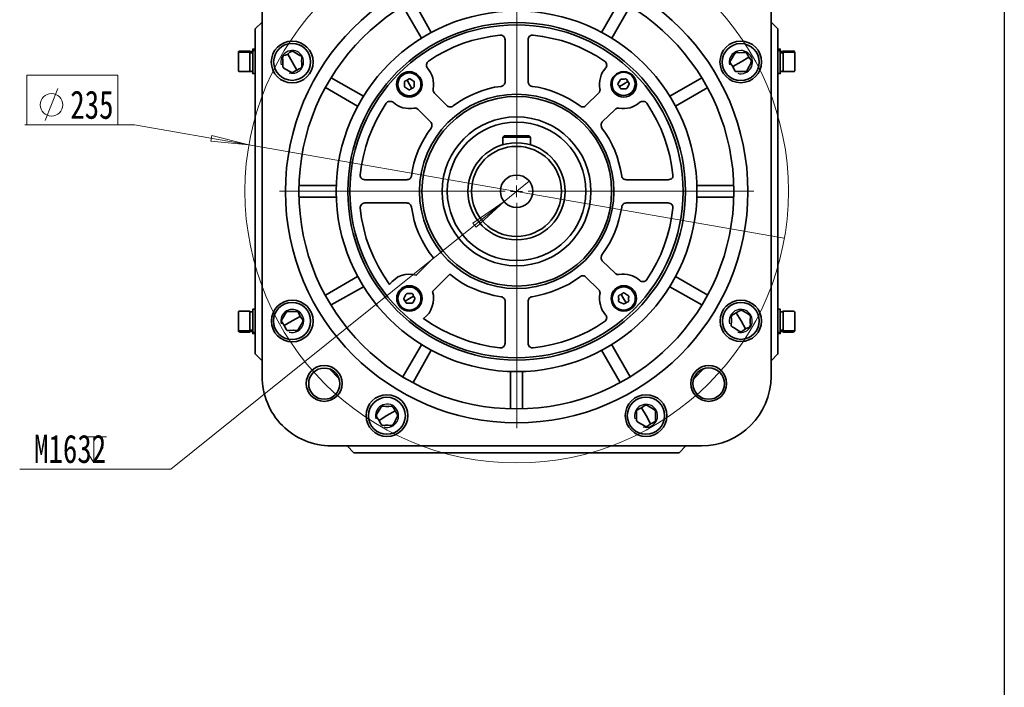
# Model space of a CAD drawing. Header units: millimetres. Extents: x 0 to 16.2, y 0 to 11.1.
# Tile 4 of 5: x 12 to 16.2, y 5.6 to 8.4. Entities that reach past the tile are written whole.
import ezdxf

# ---------------------------------------------------------------- set-up
doc = ezdxf.new("R2010")
doc.units = ezdxf.units.MM
doc.styles.add('PDF HYSWLongFangSong', font='hyswlongfangsong.ttf')

msp = doc.modelspace()

# ---------------------------------------------------------------- linework, layer by layer
msp.add_line((16.1911, 11.1447), (16.1911, 0.0279))
at = {"color": 7, "lineweight": 35}
msp.add_lwpolyline([(14.9028, 6.6139, 0.412239), (15.1986, 6.9097), (15.1986, 8.4847, 0.410849), (14.9028, 8.7792), (13.3278, 8.7792, 0.414793), (13.0333, 8.4847), (13.0333, 6.9097, 0.416164), (13.3278, 6.6139)], format="xyb", close=True, dxfattribs=at)
at = {"color": 7, "lineweight": 18}
for points in [[(14.1162, 7.7471), (14.1162, 8.7067)], [(12.1097, 7.9986), (12.1639, 8.1347)], [(15.2542, 7.4986), (12.9764, 7.8958), (12.4903, 7.9806), (12.0236, 7.9806)], [(14.1694, 7.7403), (14.0625, 7.6542), (12.6444, 6.5153), (12.0014, 6.5153)], [(14.0903, 7.6972), (14.1153, 7.6972), (14.1153, 7.7222)], [(14.0671, 7.6979), (13.1074, 7.6979)], [(14.1403, 7.6972), (14.1153, 7.6972), (14.1153, 7.6722)], [(14.1654, 7.6979), (15.1251, 7.6979)], [(14.1162, 7.6486), (14.1162, 6.689)], [(12.2625, 6.6528), (12.3708, 6.6528)], [(12.3167, 6.6528), (12.3167, 6.5431), (12.275, 6.6083)], [(12.3569, 6.6083), (12.3167, 6.5431)]]:
    msp.add_lwpolyline(points, dxfattribs=at)
at = {"color": 7, "lineweight": 35}
for points in [[(13.7528, 8.3736), (13.675, 8.5111)], [(14.5569, 8.5111), (14.4778, 8.3736)], [(13.6319, 8.4861), (13.7111, 8.35)], [(14.5208, 8.35), (14.5986, 8.4861)], [(13.0028, 8.3889), (13.0028, 8.3889)], [(13.0333, 6.9764), (13.0028, 7.0056), (13.0028, 8.3889)], [(15.2278, 7.0056), (15.1986, 6.9764), (15.2278, 7.0056), (15.2278, 8.3889), (15.1986, 8.4181)], [(13.0028, 8.3028), (12.9931, 8.3028), (12.9931, 8.3014), (12.9931, 8.2972)], [(13.0028, 8.2972), (12.9931, 8.2972), (12.9931, 8.2958), (12.9931, 8.2917), (12.9931, 8.2833), (12.9931, 8.2736), (12.9931, 8.2611), (12.9931, 8.2472), (12.9931, 8.2347), (12.9931, 8.2222), (12.9931, 8.2111), (12.9931, 8.2042), (12.9931, 8.2), (12.9931, 8.1986), (13.0028, 8.1986)], [(15.2375, 8.2972), (15.2375, 8.3), (15.2375, 8.3028), (15.2278, 8.3028)], [(15.2278, 8.1986), (15.2375, 8.1986), (15.2375, 8.2014), (15.2375, 8.2069), (15.2375, 8.2167), (15.2375, 8.2278), (15.2375, 8.2403), (15.2375, 8.2542), (15.2375, 8.2667), (15.2375, 8.2792), (15.2375, 8.2875), (15.2375, 8.2944), (15.2375, 8.2972), (15.2278, 8.2972)], [(12.9806, 8.2903), (12.9375, 8.2903), (12.9361, 8.2903), (12.9347, 8.2903), (12.9347, 8.2889), (12.9333, 8.2889), (12.9319, 8.2875), (12.9319, 8.2861), (12.9319, 8.2847), (12.9319, 8.2833)], [(12.9931, 8.2931), (12.9806, 8.2931)], [(12.9931, 8.2875), (12.9806, 8.2875)], [(13.1806, 8.2139), (13.1611, 8.2486), (13.1417, 8.2819)], [(15.0361, 8.2292), (15.0708, 8.2486), (15.1042, 8.2681)], [(15.25, 8.2931), (15.2375, 8.2931)], [(15.25, 8.2875), (15.2375, 8.2875)], [(15.3, 8.2833), (15.3, 8.2847), (15.2986, 8.2861), (15.2986, 8.2875), (15.2972, 8.2889), (15.2958, 8.2903), (15.2944, 8.2903), (15.2931, 8.2903), (15.25, 8.2903)], [(15.1111, 8.2361), (15.1125, 8.2486)], [(12.9931, 8.2097), (12.9889, 8.2097), (12.9847, 8.2083), (12.9806, 8.2083), (12.9819, 8.2083), (12.9931, 8.2083), (12.9889, 8.2097)], [(13.4639, 8.1028), (13.3264, 8.1806)], [(13.6694, 8.1347), (13.6597, 8.1528), (13.65, 8.1708)], [(14.9042, 8.1806), (14.7681, 8.1028)], [(15.25, 8.2097), (15.2458, 8.2097), (15.2417, 8.2083), (15.2375, 8.2083), (15.2389, 8.2083), (15.25, 8.2083), (15.2458, 8.2097)], [(13.3028, 8.1389), (13.4389, 8.0597)], [(14.5542, 8.1444), (14.5708, 8.1542), (14.5889, 8.1653)], [(14.7917, 8.0597), (14.9292, 8.1389)], [(14.0569, 7.8958), (14.0569, 7.9278)], [(14.175, 7.8958), (14.175, 7.9278)], [(13.3486, 7.7222), (13.1903, 7.7222)], [(15.0403, 7.7222), (14.8833, 7.7222)], [(13.1903, 7.6722), (13.3486, 7.6722)], [(14.8833, 7.6722), (15.0403, 7.6722)], [(13.4389, 7.3347), (13.3028, 7.2556)], [(14.9292, 7.2556), (14.7917, 7.3347)], [(13.3264, 7.2139), (13.4639, 7.2917)], [(14.7681, 7.2917), (14.9042, 7.2139)], [(13.6778, 7.2514), (13.6597, 7.2417), (13.6417, 7.2306)], [(14.5611, 7.2583), (14.5708, 7.2417), (14.5819, 7.2236)], [(12.9806, 7.1847), (12.9847, 7.1847), (12.9861, 7.1847)], [(13.0028, 7.1958), (12.9931, 7.1958), (12.9931, 7.1944), (12.9931, 7.1931), (12.9931, 7.1861), (12.9931, 7.1778), (12.9931, 7.1667), (12.9931, 7.1542), (12.9931, 7.1403), (12.9931, 7.1278), (12.9931, 7.1153), (12.9931, 7.1069), (12.9931, 7.1), (12.9931, 7.0972)], [(13.1944, 7.1653), (13.1611, 7.1458), (13.1264, 7.1264)], [(15.05, 7.1806), (15.0708, 7.1458), (15.0903, 7.1125)], [(15.2375, 7.0972), (15.2375, 7.0986), (15.2375, 7.1028), (15.2375, 7.1111), (15.2375, 7.1208), (15.2375, 7.1333), (15.2375, 7.1472), (15.2375, 7.1597), (15.2375, 7.1722), (15.2375, 7.1819), (15.2375, 7.1903), (15.2375, 7.1944), (15.2375, 7.1958), (15.2278, 7.1958)], [(15.2375, 7.1847), (15.2417, 7.1847), (15.2458, 7.1847), (15.25, 7.1847), (15.2486, 7.1847), (15.2375, 7.1847), (15.2417, 7.1847), (15.2431, 7.1847)], [(15.3, 7.1097), (15.3, 7.1125), (15.3, 7.1181), (15.3, 7.125), (15.3, 7.1361), (15.3, 7.1472), (15.3, 7.1583), (15.3, 7.1681), (15.3, 7.175), (15.3, 7.1806), (15.3, 7.1819), (15.3, 7.1833), (15.2986, 7.1833), (15.2986, 7.1847), (15.2972, 7.1861), (15.2958, 7.1875), (15.2944, 7.1875), (15.2931, 7.1875), (15.25, 7.1875), (15.25, 7.1847), (15.25, 7.1792), (15.25, 7.1708), (15.25, 7.1597), (15.25, 7.1472), (15.25, 7.1347), (15.25, 7.1236), (15.25, 7.1139), (15.25, 7.1069), (15.25, 7.1042)], [(12.9319, 7.1097), (12.9319, 7.1069), (12.9319, 7.1056), (12.9319, 7.1042), (12.9319, 7.1028), (12.9319, 7.1014), (12.9333, 7.1014), (12.9347, 7.1), (12.9361, 7.1), (12.9375, 7.0986), (12.9806, 7.0986), (12.9806, 7.1), (12.9806, 7.1028), (12.9806, 7.1042)], [(12.9806, 7.1069), (12.9931, 7.1069)], [(12.9806, 7.1014), (12.9931, 7.1014)], [(13.0028, 7.0972), (12.9931, 7.0972), (12.9931, 7.0944), (12.9931, 7.0917), (13.0028, 7.0917)], [(15.2278, 7.0917), (15.2375, 7.0917), (15.2375, 7.0931), (15.2375, 7.0972), (15.2278, 7.0972)], [(15.2375, 7.1069), (15.25, 7.1069)], [(15.2375, 7.1014), (15.25, 7.1014)], [(13.7111, 7.0444), (13.6319, 6.9083)], [(14.5986, 6.9083), (14.5208, 7.0444)], [(13.675, 6.8833), (13.7528, 7.0208)], [(14.4778, 7.0208), (14.5569, 6.8833)], [(15.2278, 7.0056), (15.2278, 7.0056)], [(13.3181, 6.9431), (13.3611, 6.9)], [(14.0903, 6.9292), (14.0903, 6.7722)], [(14.1403, 6.7722), (14.1403, 6.9292)], [(14.8694, 6.9), (14.9125, 6.9431)], [(13.5986, 6.7625), (13.5639, 6.7431), (13.5306, 6.7222)], [(14.6472, 6.7764), (14.6667, 6.7431), (14.6861, 6.7083)], [(14.8069, 6.5847), (13.4236, 6.5847), (13.3944, 6.6139)], [(14.8069, 6.5847), (14.8069, 6.5847)]]:
    msp.add_lwpolyline(points, dxfattribs=at)
for points in [[(13.0333, 8.4181), (13.0028, 8.3889)], [(14.0444, 8.3625), (14.0486, 8.3625), (14.0528, 8.3625), (14.0569, 8.3597), (14.0597, 8.3583), (14.0625, 8.3542), (14.0653, 8.3514), (14.0653, 8.3472), (14.0667, 8.3431), (14.0667, 8.1639), (14.0667, 8.1611), (14.0653, 8.1583), (14.0639, 8.1542), (14.0611, 8.1514), (14.0583, 8.1486), (14.0556, 8.1472), (14.0528, 8.1458), (14.05, 8.1444), (14.0222, 8.1403), (13.9944, 8.1333), (13.9681, 8.125), (13.9417, 8.1153), (13.9167, 8.1042), (13.8917, 8.0917), (13.8681, 8.0764), (13.8458, 8.0611), (13.8431, 8.0583), (13.8389, 8.0569), (13.8361, 8.0569), (13.8319, 8.0569), (13.8292, 8.0569), (13.825, 8.0583), (13.8222, 8.0597), (13.8194, 8.0625), (13.7667, 8.1153), (13.7653, 8.1181), (13.7639, 8.1194), (13.7625, 8.1222), (13.7611, 8.1236), (13.7611, 8.1264), (13.7611, 8.1292), (13.7611, 8.1306), (13.7611, 8.1333), (13.7625, 8.1458), (13.7625, 8.1569), (13.7611, 8.1694), (13.7597, 8.1806), (13.7556, 8.1917), (13.75, 8.2028), (13.7444, 8.2125), (13.7361, 8.2222), (13.7347, 8.225), (13.7319, 8.2292), (13.7319, 8.2333), (13.7319, 8.2375), (13.7333, 8.2417), (13.7347, 8.2458), (13.7375, 8.2486), (13.7403, 8.2514), (13.775, 8.2736), (13.8111, 8.2931), (13.8472, 8.3111), (13.8861, 8.3264), (13.925, 8.3389), (13.9639, 8.3486), (14.0042, 8.3569)], [(14.1653, 8.3431), (14.1653, 8.3472), (14.1667, 8.3514), (14.1681, 8.3542), (14.1708, 8.3583), (14.175, 8.3597), (14.1778, 8.3625), (14.1819, 8.3625), (14.1861, 8.3625), (14.2264, 8.3569), (14.2667, 8.3486), (14.3069, 8.3389), (14.3458, 8.3264), (14.3833, 8.3111), (14.4208, 8.2931), (14.4556, 8.2736), (14.4903, 8.2514), (14.4944, 8.2486), (14.4958, 8.2458), (14.4986, 8.2417), (14.4986, 8.2375), (14.5, 8.2333), (14.4986, 8.2292), (14.4972, 8.225), (14.4944, 8.2222), (14.4875, 8.2125), (14.4806, 8.2028), (14.475, 8.1917), (14.4722, 8.1806), (14.4694, 8.1694), (14.4681, 8.1569), (14.4681, 8.1458), (14.4694, 8.1333), (14.4708, 8.1306), (14.4708, 8.1292), (14.4694, 8.1264), (14.4694, 8.1236), (14.4681, 8.1222), (14.4681, 8.1194), (14.4667, 8.1181), (14.4639, 8.1153), (14.4111, 8.0625), (14.4083, 8.0597), (14.4056, 8.0583), (14.4028, 8.0569), (14.3986, 8.0569), (14.3958, 8.0569), (14.3917, 8.0569), (14.3889, 8.0583), (14.3861, 8.0611), (14.3625, 8.0764), (14.3389, 8.0917), (14.3139, 8.1042), (14.2889, 8.1153), (14.2625, 8.125), (14.2361, 8.1333), (14.2083, 8.1403), (14.1819, 8.1444), (14.1778, 8.1458), (14.175, 8.1472), (14.1722, 8.1486), (14.1694, 8.1514), (14.1681, 8.1542), (14.1667, 8.1583), (14.1653, 8.1611), (14.1653, 8.1639)], [(12.9806, 8.2069), (12.9806, 8.2097), (12.9806, 8.2153), (12.9806, 8.2236), (12.9806, 8.2347), (12.9806, 8.2472), (12.9806, 8.2597), (12.9806, 8.2708), (12.9806, 8.2806), (12.9806, 8.2875), (12.9806, 8.2903), (12.9806, 8.2944), (12.9375, 8.2944), (12.9361, 8.2944), (12.9347, 8.2944), (12.9333, 8.2931), (12.9319, 8.2917), (12.9319, 8.2903), (12.9319, 8.2889), (12.9319, 8.2847), (12.9319, 8.2833), (12.9319, 8.2819), (12.9319, 8.2764), (12.9319, 8.2681), (12.9319, 8.2583), (12.9319, 8.2472), (12.9319, 8.2361), (12.9319, 8.2264), (12.9319, 8.2194), (12.9319, 8.2139), (12.9319, 8.2125), (12.9319, 8.2111), (12.9319, 8.2097), (12.9333, 8.2083), (12.9347, 8.2069), (12.9361, 8.2069), (12.9375, 8.2069)], [(13.1806, 8.2139), (13.1903, 8.2194), (13.1972, 8.2222), (13.2, 8.225), (13.2014, 8.2278), (13.2014, 8.2319), (13.2014, 8.2403), (13.2, 8.2542), (13.2014, 8.2625), (13.2014, 8.2681), (13.2, 8.2708), (13.1986, 8.2736), (13.1931, 8.2764), (13.1681, 8.2917), (13.1639, 8.2931), (13.1611, 8.2944), (13.1583, 8.2931), (13.1514, 8.2903), (13.1417, 8.2819), (13.1319, 8.2778), (13.125, 8.275), (13.1222, 8.2722), (13.1208, 8.2694), (13.1194, 8.2653), (13.1208, 8.2556), (13.1208, 8.2431), (13.1208, 8.2347), (13.1208, 8.2292), (13.1208, 8.2264), (13.1236, 8.2236), (13.1292, 8.2194), (13.1542, 8.2056), (13.1569, 8.2042), (13.1611, 8.2028), (13.1639, 8.2028), (13.1694, 8.2069)], [(15.0361, 8.2292), (15.0403, 8.2194), (15.0444, 8.2125), (15.0458, 8.2097), (15.0486, 8.2083), (15.0528, 8.2069), (15.0625, 8.2083), (15.075, 8.2083), (15.0833, 8.2083), (15.0889, 8.2083), (15.0931, 8.2083), (15.0958, 8.2111), (15.0986, 8.2167), (15.1125, 8.2417), (15.1153, 8.2444), (15.1153, 8.2486), (15.1153, 8.2514), (15.1125, 8.2569), (15.1042, 8.2681), (15.1, 8.2778), (15.0958, 8.2847), (15.0944, 8.2875), (15.0917, 8.2889), (15.0875, 8.2889), (15.0778, 8.2889), (15.0653, 8.2875), (15.0569, 8.2889), (15.0514, 8.2889), (15.0472, 8.2875), (15.0458, 8.2861), (15.0417, 8.2806), (15.0278, 8.2556), (15.025, 8.2514), (15.025, 8.2486), (15.025, 8.2458), (15.0278, 8.2403)], [(15.3, 8.2125), (15.3, 8.2139), (15.3, 8.2194), (15.3, 8.2264), (15.3, 8.2361), (15.3, 8.2472), (15.3, 8.2583), (15.3, 8.2681), (15.3, 8.2764), (15.3, 8.2819), (15.3, 8.2833), (15.3, 8.2847), (15.3, 8.2889), (15.3, 8.2903), (15.2986, 8.2917), (15.2972, 8.2931), (15.2972, 8.2944), (15.2958, 8.2944), (15.2944, 8.2944), (15.2931, 8.2944), (15.25, 8.2944), (15.25, 8.2931), (15.25, 8.2903), (15.25, 8.2889), (15.25, 8.2847), (15.25, 8.2764), (15.25, 8.2653), (15.25, 8.2542), (15.25, 8.2417), (15.25, 8.2292), (15.25, 8.2194), (15.25, 8.2111), (15.25, 8.2069), (15.2931, 8.2069), (15.2944, 8.2069), (15.2958, 8.2069), (15.2972, 8.2069), (15.2972, 8.2083), (15.2986, 8.2097), (15.3, 8.2111)], [(13.6694, 8.1347), (13.675, 8.1375), (13.6778, 8.1389), (13.6792, 8.1403), (13.6806, 8.1417), (13.6806, 8.1444), (13.6806, 8.1486), (13.6806, 8.1556), (13.6806, 8.1597), (13.6806, 8.1625), (13.6806, 8.1653), (13.6792, 8.1653), (13.6764, 8.1681), (13.6639, 8.175), (13.6611, 8.1764), (13.6597, 8.1764), (13.6583, 8.1764), (13.6556, 8.175), (13.65, 8.1708), (13.6444, 8.1681), (13.6403, 8.1667), (13.6403, 8.1653), (13.6389, 8.1639), (13.6389, 8.1625), (13.6389, 8.1569), (13.6389, 8.15), (13.6389, 8.1458), (13.6389, 8.1431), (13.6389, 8.1417), (13.6403, 8.1403), (13.6431, 8.1389), (13.6556, 8.1306), (13.6583, 8.1292), (13.6597, 8.1292), (13.6611, 8.1292), (13.6639, 8.1319)], [(14.5542, 8.1444), (14.5556, 8.1389), (14.5583, 8.1361), (14.5583, 8.1347), (14.5597, 8.1333), (14.5625, 8.1333), (14.5667, 8.1333), (14.5736, 8.1333), (14.5778, 8.1333), (14.5806, 8.1333), (14.5833, 8.1347), (14.5847, 8.1347), (14.5861, 8.1375), (14.5931, 8.1514), (14.5944, 8.1528), (14.5944, 8.1542), (14.5944, 8.1556), (14.5931, 8.1597), (14.5889, 8.1653), (14.5861, 8.1694), (14.5847, 8.1736), (14.5833, 8.175), (14.5819, 8.175), (14.5806, 8.1764), (14.575, 8.175), (14.5681, 8.175), (14.5639, 8.175), (14.5611, 8.175), (14.5597, 8.175), (14.5583, 8.1736), (14.5569, 8.1708), (14.5486, 8.1583), (14.5486, 8.1569), (14.5472, 8.1542), (14.5472, 8.1528), (14.55, 8.15)], [(13.4694, 7.7458), (13.4653, 7.7472), (13.4611, 7.7486), (13.4583, 7.75), (13.4556, 7.7528), (13.4528, 7.7556), (13.4514, 7.7597), (13.45, 7.7639), (13.45, 7.7681), (13.4556, 7.8083), (13.4639, 7.8486), (13.4736, 7.8889), (13.4875, 7.9278), (13.5028, 7.9653), (13.5194, 8.0014), (13.5389, 8.0375), (13.5611, 8.0722), (13.5639, 8.075), (13.5667, 8.0778), (13.5708, 8.0806), (13.575, 8.0806), (13.5792, 8.0806), (13.5833, 8.0806), (13.5875, 8.0778), (13.5903, 8.0764), (13.6, 8.0681), (13.6097, 8.0625), (13.6208, 8.0569), (13.6319, 8.0528), (13.6444, 8.0514), (13.6556, 8.05), (13.6681, 8.05), (13.6792, 8.0514), (13.6819, 8.0514), (13.6847, 8.0514), (13.6861, 8.0514), (13.6889, 8.0514), (13.6917, 8.05), (13.6931, 8.0486), (13.6958, 8.0472), (13.6972, 8.0458), (13.75, 7.9931), (13.7528, 7.9903), (13.7542, 7.9875), (13.7556, 7.9833), (13.7556, 7.9806), (13.7556, 7.9764), (13.7556, 7.9736), (13.7542, 7.9708), (13.7528, 7.9667), (13.7361, 7.9444), (13.7222, 7.9208), (13.7083, 7.8958), (13.6972, 7.8708), (13.6875, 7.8444), (13.6792, 7.8181), (13.6722, 7.7903), (13.6681, 7.7625), (13.6667, 7.7597), (13.6653, 7.7569), (13.6639, 7.7542), (13.6611, 7.7514), (13.6583, 7.7486), (13.6556, 7.7472), (13.6514, 7.7472), (13.6486, 7.7458)], [(14.7806, 7.7681), (14.7806, 7.7639), (14.7806, 7.7597), (14.7792, 7.7556), (14.7764, 7.7528), (14.7736, 7.75), (14.7694, 7.7486), (14.7653, 7.7472), (14.7611, 7.7458), (14.5833, 7.7458), (14.5792, 7.7472), (14.5764, 7.7472), (14.5722, 7.7486), (14.5694, 7.7514), (14.5681, 7.7542), (14.5653, 7.7569), (14.5639, 7.7597), (14.5639, 7.7625), (14.5583, 7.7903), (14.5514, 7.8181), (14.5431, 7.8444), (14.5333, 7.8708), (14.5222, 7.8958), (14.5097, 7.9208), (14.4944, 7.9444), (14.4792, 7.9667), (14.4778, 7.9708), (14.4764, 7.9736), (14.475, 7.9764), (14.475, 7.9806), (14.475, 7.9833), (14.4764, 7.9875), (14.4792, 7.9903), (14.4806, 7.9931), (14.5347, 8.0458), (14.5361, 8.0472), (14.5375, 8.0486), (14.5403, 8.05), (14.5417, 8.0514), (14.5444, 8.0514), (14.5472, 8.0514), (14.55, 8.0514), (14.5514, 8.0514), (14.5639, 8.05), (14.575, 8.05), (14.5875, 8.0514), (14.5986, 8.0528), (14.6097, 8.0569), (14.6208, 8.0625), (14.6306, 8.0681), (14.6403, 8.0764), (14.6431, 8.0778), (14.6472, 8.0806), (14.6514, 8.0806), (14.6556, 8.0806), (14.6597, 8.0806), (14.6639, 8.0778), (14.6667, 8.075), (14.6694, 8.0722), (14.6917, 8.0375), (14.7111, 8.0014), (14.7292, 7.9653), (14.7444, 7.9278), (14.7569, 7.8889), (14.7681, 7.8486), (14.775, 7.8083)], [(14.0569, 7.9278), (14.0625, 7.9333), (14.0639, 7.9333), (14.0694, 7.9333), (14.0778, 7.9333), (14.0889, 7.9333), (14.1014, 7.9333), (14.1153, 7.9333), (14.1292, 7.9333), (14.1417, 7.9333), (14.1528, 7.9333), (14.1611, 7.9333), (14.1667, 7.9333), (14.1681, 7.9333), (14.175, 7.9278), (14.1722, 7.9278), (14.1667, 7.9278), (14.1569, 7.9278), (14.1444, 7.9278), (14.1306, 7.9278), (14.1153, 7.9278), (14.1, 7.9278), (14.0861, 7.9278), (14.0736, 7.9278), (14.0639, 7.9278), (14.0583, 7.9278)], [(13.45, 7.6264), (13.45, 7.6306), (13.4514, 7.6347), (13.4528, 7.6375), (13.4556, 7.6417), (13.4583, 7.6444), (13.4611, 7.6458), (13.4653, 7.6472), (13.4694, 7.6486), (13.6486, 7.6486), (13.6514, 7.6472), (13.6556, 7.6472), (13.6583, 7.6458), (13.6611, 7.6431), (13.6639, 7.6403), (13.6653, 7.6375), (13.6667, 7.6347), (13.6681, 7.6306), (13.6736, 7.6014), (13.6806, 7.5722), (13.6889, 7.5444), (13.7, 7.5167), (13.7139, 7.4889), (13.7278, 7.4625), (13.7444, 7.4375), (13.7625, 7.4139), (13.6889, 7.3403), (13.6736, 7.3431), (13.6569, 7.3444), (13.6417, 7.3431), (13.6264, 7.3389), (13.6111, 7.3333), (13.5986, 7.3236), (13.5861, 7.3139), (13.575, 7.3014), (13.5514, 7.3375), (13.5278, 7.3764), (13.5083, 7.4153), (13.4917, 7.4556), (13.4764, 7.4972), (13.4653, 7.5389), (13.4556, 7.5819)], [(14.7611, 7.6486), (14.7653, 7.6472), (14.7694, 7.6458), (14.7736, 7.6444), (14.7764, 7.6417), (14.7792, 7.6375), (14.7806, 7.6347), (14.7806, 7.6306), (14.7806, 7.6264), (14.775, 7.5861), (14.7681, 7.5458), (14.7569, 7.5056), (14.7444, 7.4667), (14.7292, 7.4292), (14.7111, 7.3917), (14.6917, 7.3569), (14.6694, 7.3222), (14.6667, 7.3181), (14.6639, 7.3167), (14.6597, 7.3139), (14.6556, 7.3139), (14.6514, 7.3139), (14.6472, 7.3139), (14.6431, 7.3153), (14.6403, 7.3181), (14.6306, 7.3264), (14.6208, 7.3319), (14.6097, 7.3375), (14.5986, 7.3403), (14.5875, 7.3431), (14.575, 7.3444), (14.5639, 7.3444), (14.5514, 7.3431), (14.55, 7.3431), (14.5472, 7.3431), (14.5444, 7.3431), (14.5417, 7.3431), (14.5403, 7.3444), (14.5375, 7.3458), (14.5361, 7.3472), (14.5347, 7.3486), (14.4806, 7.4014), (14.4792, 7.4042), (14.4764, 7.4069), (14.475, 7.4111), (14.475, 7.4139), (14.475, 7.4181), (14.4764, 7.4208), (14.4778, 7.4236), (14.4792, 7.4278), (14.4944, 7.45), (14.5097, 7.4736), (14.5222, 7.4986), (14.5333, 7.5236), (14.5431, 7.55), (14.5514, 7.5764), (14.5583, 7.6042), (14.5639, 7.6306), (14.5639, 7.6347), (14.5653, 7.6375), (14.5681, 7.6403), (14.5694, 7.6431), (14.5722, 7.6458), (14.5764, 7.6472), (14.5792, 7.6472), (14.5833, 7.6486)], [(14.0667, 7.0514), (14.0653, 7.0472), (14.0653, 7.0431), (14.0625, 7.0403), (14.0597, 7.0361), (14.0569, 7.0347), (14.0528, 7.0319), (14.0486, 7.0319), (14.0444, 7.0319), (14.0014, 7.0375), (13.9583, 7.0472), (13.9153, 7.0583), (13.8736, 7.0736), (13.8333, 7.0903), (13.7944, 7.1097), (13.7556, 7.1319), (13.7194, 7.1569), (13.7319, 7.1681), (13.7431, 7.1792), (13.7514, 7.1931), (13.7569, 7.2083), (13.7611, 7.2236), (13.7625, 7.2389), (13.7625, 7.2556), (13.7583, 7.2708), (13.8319, 7.3444), (13.8556, 7.3264), (13.8806, 7.3097), (13.9069, 7.2944), (13.9347, 7.2819), (13.9625, 7.2708), (13.9903, 7.2625), (14.0194, 7.2542), (14.05, 7.2486), (14.0528, 7.2486), (14.0556, 7.2472), (14.0583, 7.2444), (14.0611, 7.2431), (14.0639, 7.2403), (14.0653, 7.2361), (14.0667, 7.2333), (14.0667, 7.2292)], [(14.1861, 7.0319), (14.1819, 7.0319), (14.1778, 7.0319), (14.175, 7.0347), (14.1708, 7.0361), (14.1681, 7.0403), (14.1667, 7.0431), (14.1653, 7.0472), (14.1653, 7.0514), (14.1653, 7.2292), (14.1653, 7.2333), (14.1667, 7.2361), (14.1681, 7.2403), (14.1694, 7.2431), (14.1722, 7.2444), (14.175, 7.2472), (14.1778, 7.2486), (14.1819, 7.2486), (14.2083, 7.2542), (14.2361, 7.2611), (14.2625, 7.2694), (14.2889, 7.2792), (14.3139, 7.2903), (14.3389, 7.3028), (14.3625, 7.3181), (14.3861, 7.3333), (14.3889, 7.3361), (14.3917, 7.3375), (14.3958, 7.3375), (14.3986, 7.3375), (14.4028, 7.3375), (14.4056, 7.3361), (14.4083, 7.3347), (14.4111, 7.3319), (14.4639, 7.2792), (14.4667, 7.2764), (14.4681, 7.275), (14.4681, 7.2722), (14.4694, 7.2708), (14.4694, 7.2681), (14.4708, 7.2653), (14.4708, 7.2639), (14.4694, 7.2611), (14.4681, 7.2486), (14.4681, 7.2375), (14.4694, 7.225), (14.4722, 7.2139), (14.475, 7.2028), (14.4806, 7.1917), (14.4875, 7.1819), (14.4944, 7.1722), (14.4972, 7.1694), (14.4986, 7.1653), (14.5, 7.1611), (14.4986, 7.1569), (14.4986, 7.1528), (14.4958, 7.1486), (14.4944, 7.1458), (14.4903, 7.1431), (14.4556, 7.1208), (14.4208, 7.1014), (14.3833, 7.0833), (14.3458, 7.0681), (14.3069, 7.0556), (14.2667, 7.0458), (14.2264, 7.0375)], [(13.6778, 7.2514), (13.675, 7.2569), (13.6736, 7.2597), (13.6722, 7.2611), (13.6708, 7.2625), (13.6681, 7.2625), (13.6639, 7.2625), (13.6569, 7.2625), (13.6528, 7.2625), (13.65, 7.2625), (13.6486, 7.2625), (13.6472, 7.2611), (13.6444, 7.2583), (13.6375, 7.2444), (13.6361, 7.2431), (13.6361, 7.2417), (13.6361, 7.2403), (13.6375, 7.2361), (13.6417, 7.2306), (13.6444, 7.2264), (13.6458, 7.2222), (13.6472, 7.2208), (13.6486, 7.2208), (13.6514, 7.2208), (13.6556, 7.2208), (13.6625, 7.2208), (13.6667, 7.2208), (13.6694, 7.2208), (13.6708, 7.2208), (13.6722, 7.2222), (13.675, 7.225), (13.6819, 7.2375), (13.6833, 7.2389), (13.6833, 7.2417), (13.6833, 7.2431), (13.6819, 7.2458)], [(14.5611, 7.2583), (14.5556, 7.2569), (14.5528, 7.2542), (14.5514, 7.2542), (14.55, 7.2528), (14.55, 7.25), (14.55, 7.2458), (14.5514, 7.2389), (14.55, 7.2347), (14.55, 7.2319), (14.5514, 7.2292), (14.5514, 7.2278), (14.5542, 7.2264), (14.5681, 7.2194), (14.5694, 7.2181), (14.5708, 7.2181), (14.5722, 7.2181), (14.5764, 7.2194), (14.5819, 7.2236), (14.5861, 7.2264), (14.5903, 7.2278), (14.5917, 7.2292), (14.5917, 7.2306), (14.5931, 7.2319), (14.5917, 7.2375), (14.5917, 7.2444), (14.5931, 7.2486), (14.5931, 7.2514), (14.5917, 7.2528), (14.5903, 7.2542), (14.5875, 7.2556), (14.575, 7.2639), (14.5736, 7.2639), (14.5722, 7.2653), (14.5694, 7.2653), (14.5667, 7.2625)], [(12.9319, 7.1819), (12.9319, 7.1806), (12.9319, 7.175), (12.9319, 7.1681), (12.9319, 7.1583), (12.9319, 7.1472), (12.9319, 7.1361), (12.9319, 7.125), (12.9319, 7.1181), (12.9319, 7.1125), (12.9319, 7.1097), (12.9319, 7.1083), (12.9319, 7.1069), (12.9333, 7.1056), (12.9347, 7.1056), (12.9347, 7.1042), (12.9361, 7.1042), (12.9375, 7.1042), (12.9806, 7.1042), (12.9806, 7.1056), (12.9806, 7.1097), (12.9806, 7.1181), (12.9806, 7.1292), (12.9806, 7.1403), (12.9806, 7.1528), (12.9806, 7.1653), (12.9806, 7.175), (12.9806, 7.1819), (12.9806, 7.1875), (12.9375, 7.1875), (12.9361, 7.1875), (12.9347, 7.1875), (12.9347, 7.1861), (12.9333, 7.1861), (12.9319, 7.1847), (12.9319, 7.1833)], [(12.9806, 7.1847), (12.9847, 7.1847), (12.9889, 7.1847), (12.9931, 7.1847), (12.9917, 7.1847)], [(13.1944, 7.1653), (13.1903, 7.175), (13.1875, 7.1819), (13.1847, 7.1847), (13.1819, 7.1861), (13.1778, 7.1861), (13.1681, 7.1861), (13.1556, 7.1861), (13.1472, 7.1861), (13.1417, 7.1861), (13.1389, 7.1861), (13.1361, 7.1833), (13.1319, 7.1778), (13.1181, 7.1528), (13.1167, 7.15), (13.1153, 7.1458), (13.1153, 7.1431), (13.1194, 7.1375), (13.1264, 7.1264), (13.1319, 7.1167), (13.1347, 7.1097), (13.1375, 7.1069), (13.1403, 7.1056), (13.1431, 7.1056), (13.1528, 7.1056), (13.1667, 7.1069), (13.1736, 7.1056), (13.1806, 7.1056), (13.1833, 7.1069), (13.1861, 7.1083), (13.1889, 7.1139), (13.2042, 7.1389), (13.2056, 7.1431), (13.2069, 7.1458), (13.2056, 7.1486), (13.2028, 7.1542)], [(15.05, 7.1806), (15.0403, 7.175), (15.0347, 7.1722), (15.0319, 7.1694), (15.0306, 7.1667), (15.0292, 7.1625), (15.0306, 7.1542), (15.0306, 7.1403), (15.0292, 7.1319), (15.0292, 7.1264), (15.0306, 7.1236), (15.0333, 7.1208), (15.0389, 7.1181), (15.0625, 7.1028), (15.0667, 7.1014), (15.0694, 7.1), (15.0736, 7.1014), (15.0792, 7.1042), (15.0903, 7.1125), (15.1, 7.1167), (15.1069, 7.1194), (15.1083, 7.1222), (15.1097, 7.125), (15.1111, 7.1292), (15.1097, 7.1375), (15.1097, 7.1514), (15.1111, 7.1597), (15.1111, 7.1653), (15.1097, 7.1681), (15.1083, 7.1708), (15.1028, 7.175), (15.0778, 7.1889), (15.0736, 7.1903), (15.0708, 7.1917), (15.0681, 7.1903), (15.0611, 7.1875)], [(15.3, 7.1097), (15.2986, 7.1083), (15.2986, 7.1069), (15.2972, 7.1056), (15.2958, 7.1042), (15.2944, 7.1042), (15.2931, 7.1042), (15.25, 7.1042), (15.25, 7.1), (15.25, 7.0986), (15.2931, 7.0986), (15.2944, 7.1), (15.2958, 7.1), (15.2972, 7.1), (15.2972, 7.1014), (15.2986, 7.1014), (15.2986, 7.1028), (15.3, 7.1042), (15.3, 7.1056), (15.3, 7.1069)], [(14.6472, 6.7764), (14.6375, 6.7722), (14.6306, 6.7681), (14.6278, 6.7667), (14.6264, 6.7639), (14.6264, 6.7597), (14.6264, 6.75), (14.6264, 6.7375), (14.6264, 6.7292), (14.6264, 6.7236), (14.6278, 6.7194), (14.6292, 6.7181), (14.6347, 6.7139), (14.6597, 6.7), (14.6639, 6.6972), (14.6667, 6.6972), (14.6694, 6.6972), (14.675, 6.7), (14.6861, 6.7083), (14.6958, 6.7125), (14.7028, 6.7167), (14.7056, 6.7181), (14.7069, 6.7208), (14.7069, 6.725), (14.7069, 6.7347), (14.7069, 6.7472), (14.7069, 6.7556), (14.7069, 6.7611), (14.7069, 6.7653), (14.7042, 6.7667), (14.6986, 6.7708), (14.6736, 6.7847), (14.6694, 6.7875), (14.6667, 6.7875), (14.6639, 6.7875), (14.6583, 6.7847)], [(13.5986, 6.7625), (13.5944, 6.7722), (13.5903, 6.7792), (13.5875, 6.7806), (13.5861, 6.7819), (13.5819, 6.7833), (13.5722, 6.7819), (13.5597, 6.7819), (13.5514, 6.7833), (13.5444, 6.7833), (13.5417, 6.7819), (13.5389, 6.7806), (13.5361, 6.775), (13.5208, 6.75), (13.5194, 6.7458), (13.5194, 6.7431), (13.5194, 6.7389), (13.5222, 6.7333), (13.5306, 6.7222), (13.5347, 6.7125), (13.5389, 6.7069), (13.5403, 6.7042), (13.5431, 6.7028), (13.5472, 6.7014), (13.5569, 6.7028), (13.5694, 6.7028), (13.5778, 6.7014), (13.5833, 6.7014), (13.5861, 6.7028), (13.5889, 6.7042), (13.5931, 6.7097), (13.6069, 6.7347), (13.6097, 6.7389), (13.6097, 6.7417), (13.6097, 6.7458), (13.6056, 6.7514)], [(14.8069, 6.5847), (14.8361, 6.6139)]]:
    msp.add_lwpolyline(points, close=True, dxfattribs=at)
at = {"color": 7, "lineweight": 18}
for points in [[(12.0319, 7.9806), (12.0319, 8.1917), (12.4194, 8.1917), (12.4194, 7.9806)], [(12.9764, 7.8958), (12.8194, 7.9347), (12.8153, 7.9111)], [(14.0625, 7.6542), (13.9292, 7.5625), (13.9444, 7.5444)]]:
    msp.add_lwpolyline(points, close=True, dxfattribs=at)
for centre, radius in [((14.1163, 7.6979), 1.1565), ((12.1367, 8.0661), 0.048)]:
    msp.add_circle(centre, radius, dxfattribs=at)
at = {"color": 7, "lineweight": 35}
for centre, radius in [((14.116, 7.6965), 0.984), ((14.1148, 7.6968), 0.9254), ((14.1159, 7.6975), 0.7675), ((14.1162, 7.6975), 0.7185), ((14.1154, 7.6975), 0.7087), ((13.1609, 8.2479), 0.0891), ((13.1605, 8.2485), 0.0785), ((15.0697, 8.2485), 0.0887), ((15.0695, 8.2476), 0.0788), ((13.6591, 8.1526), 0.0543), ((13.6599, 8.1528), 0.0488), ((14.5716, 8.1526), 0.0543), ((14.571, 8.1549), 0.0492), ((14.1161, 7.6975), 0.4136), ((14.1165, 7.6977), 0.4037), ((14.1155, 7.6974), 0.3169), ((14.1159, 7.6975), 0.2951), ((14.1156, 7.6975), 0.2067), ((14.1154, 7.6973), 0.1916), ((14.1157, 7.6978), 0.069), ((13.6598, 7.2417), 0.0541), ((14.5723, 7.2417), 0.0541), ((14.5718, 7.2412), 0.0491), ((13.6595, 7.2409), 0.0492), ((13.1613, 7.1455), 0.0887), ((13.1603, 7.1456), 0.0789), ((15.0701, 7.1461), 0.0883), ((15.0701, 7.1459), 0.0785), ((13.2972, 6.8799), 0.0764), ((14.9333, 6.8799), 0.0764), ((13.2975, 6.8788), 0.0664), ((14.9332, 6.8791), 0.0668), ((13.5641, 6.7429), 0.0887), ((14.6669, 6.7429), 0.0887), ((13.564, 6.7424), 0.0785), ((14.6664, 6.7426), 0.0794)]:
    msp.add_circle(centre, radius, dxfattribs=at)
at = {"color": 7, "lineweight": 25}
for centre, radius, start, end in [((13.1609, 8.2484), 0.0486, 255.3761, 194.6239), ((15.0702, 8.2475), 0.0494, 254.3682, 193.3852), ((13.1612, 7.1459), 0.049, 255.0804, 194.9196), ((15.0696, 7.146), 0.049, 255.0433, 194.9567), ((13.5644, 6.7422), 0.0495, 254.7599, 195.2401), ((14.6668, 6.7418), 0.049, 255.0804, 194.9196)]:
    msp.add_arc(centre, radius, start, end, dxfattribs=at)

# ---------------------------------------------------------------- texts
at = {"color": 7, "insert": (12.2166, 8.0654), "char_height": 0.1203, "attachment_point": 4, "style": 'PDF HYSWLongFangSong'}
msp.add_mtext('235', dxfattribs=at)
at = {"color": 7, "insert": (12.0625, 6.6006), "char_height": 0.1203, "attachment_point": 4, "rotation": 359.9848, "style": 'PDF HYSWLongFangSong'}
msp.add_mtext('M1632', dxfattribs=at)

doc.saveas('drawing.dxf')
